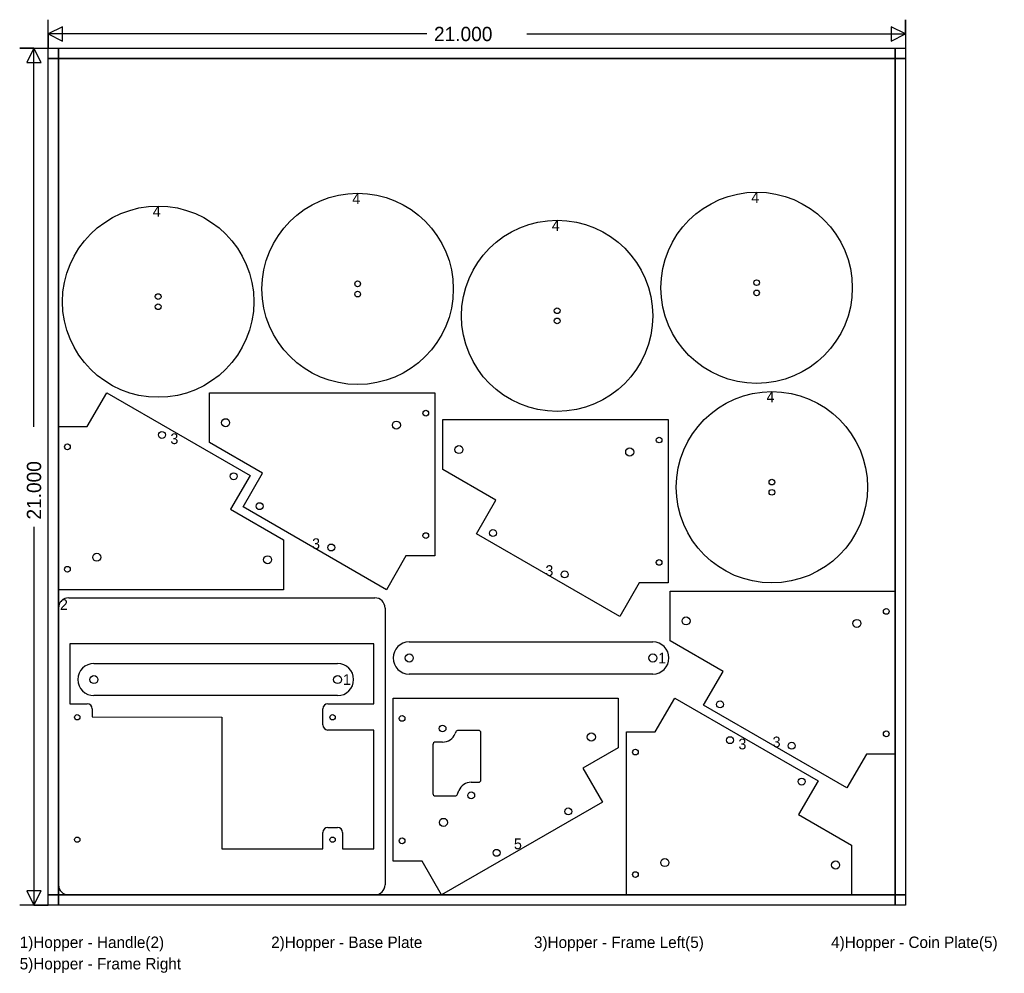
# Model space of a CAD drawing. Extents: x -0.7 to 23.4, y -1.7 to 21.7.
import ezdxf

# ---------------------------------------------------------------- set-up
doc = ezdxf.new("R2010")
doc.units = 0
doc.layers.get('0').update_dxf_attribs({"color": 1, "linetype": 'CONTINUOUS'})
doc.layers.add('NESTS', color=1, linetype='CONTINUOUS')

msp = doc.modelspace()

# ---------------------------------------------------------------- linework, layer by layer
at = {"color": 9}
for p, q in [((0, 0), (0, 21)), ((0, 21), (21, 21)), ((21, 21), (21, 0)), ((21, 0), (0, 0))]:
    msp.add_line(p, q, dxfattribs=at)
at = {"color": 14}
for p, q in [((0.25, 0), (0.25, 21)), ((0.25, 21), (0.25, 0)), ((20.75, 0), (20.75, 21)), ((20.75, 21), (20.75, 0)), ((0, 20.75), (21, 20.75)), ((21, 20.75), (0, 20.75)), ((0, 0.25), (21, 0.25)), ((21, 0.25), (0, 0.25))]:
    msp.add_line(p, q, dxfattribs=at)
at = {"color": 12}
for points in [[(9.275, 21.35), (0, 21.35), (0.35, 21.175), (0.35, 21.525), (0, 21.35), (0, 21), (0, 21.7)], [(11.725, 21.35), (21, 21.35), (20.65, 21.525), (20.65, 21.175), (21, 21.35), (21, 21.7), (21, 21)], [(-0.35, 11.725), (-0.35, 21), (-0.525, 20.65), (-0.175, 20.65), (-0.35, 21), (-0.7, 21), (0, 21)], [(-0.35, 9.275), (-0.35, 0), (-0.175, 0.35), (-0.525, 0.35), (-0.35, 0), (0, 0), (-0.7, 0)]]:
    msp.add_lwpolyline(points, dxfattribs=at)
at = {"color": 7}
for centre, radius in [((7.5801, 15.1013), 2.3437), ((17.3551, 15.1298), 2.3438), ((2.6926, 14.7893), 2.3438), ((12.4676, 14.4423), 2.3438), ((7.5801, 15.2263), 0.07), ((17.3551, 15.2548), 0.07), ((2.6926, 14.9143), 0.07), ((7.5801, 14.9763), 0.07), ((17.3551, 15.0048), 0.07), ((2.6926, 14.6643), 0.07), ((12.4676, 14.5673), 0.07), ((12.4676, 14.3173), 0.07), ((17.7283, 10.2423), 2.3438), ((17.7283, 10.3673), 0.07), ((17.7283, 10.1173), 0.07)]:
    msp.add_circle(centre, radius, dxfattribs=at)
at = {"layer": 'NESTS', "color": 7}
for p, q in [((0.9565, 11.7314), (1.4334, 12.5575)), ((1.4334, 12.5575), (4.9443, 10.5306)), ((3.9518, 11.3345), (3.9518, 12.5575)), ((3.9518, 12.5575), (9.4682, 12.5575)), ((9.4682, 12.5575), (9.4682, 8.5575)), ((9.6682, 10.6755), (9.6682, 11.8986)), ((9.6682, 11.8986), (15.1845, 11.8986)), ((15.1845, 11.8986), (15.1845, 7.8986)), ((0.25, 7.7314), (0.25, 11.7314)), ((0.25, 11.7314), (0.9565, 11.7314)), ((5.2508, 10.5845), (3.9518, 11.3345)), ((10.9672, 9.9255), (9.6682, 10.6755)), ((4.9443, 10.5306), (4.4673, 9.7045)), ((4.7739, 9.7584), (5.2508, 10.5845)), ((10.4903, 9.0995), (10.9672, 9.9255)), ((4.4673, 9.7045), (5.7664, 8.9545)), ((8.2847, 7.7314), (4.7739, 9.7584)), ((5.7664, 8.9545), (5.7664, 7.7314)), ((14.0011, 7.0725), (10.4903, 9.0995)), ((8.7616, 8.5575), (8.2847, 7.7314)), ((9.4682, 8.5575), (8.7616, 8.5575)), ((5.7664, 7.7314), (0.25, 7.7314)), ((14.478, 7.8986), (14.0011, 7.0725)), ((15.1845, 7.8986), (14.478, 7.8986)), ((0.5, 7.5314), (8, 7.5314)), ((15.2336, 6.4755), (15.2336, 7.6986)), ((15.2336, 7.6986), (20.75, 7.6986)), ((20.75, 7.6986), (20.75, 3.6986)), ((0.25, 0.5), (0.25, 7.2814)), ((8.25, 7.2814), (8.25, 0.5)), ((7.9742, 6.4008), (0.5258, 6.4008)), ((0.5258, 6.4008), (0.5258, 4.9346)), ((7.9742, 4.9346), (7.9742, 6.4008)), ((8.8437, 6.4508), (14.8125, 6.4508)), ((16.5327, 5.7255), (15.2336, 6.4755)), ((1.1195, 5.922), (7.0883, 5.922)), ((14.8125, 5.6634), (8.8437, 5.6634)), ((16.0557, 4.8995), (16.5327, 5.7255)), ((7.0883, 5.1346), (1.1195, 5.1346)), ((8.45, 1.0761), (8.45, 5.0761)), ((8.45, 5.0761), (13.9664, 5.0761)), ((13.9664, 5.0761), (13.9664, 3.8531)), ((14.8729, 4.25), (15.3498, 5.0761)), ((15.3498, 5.0761), (18.8606, 3.0491)), ((0.5258, 4.9346), (0.9525, 4.9346)), ((6.8527, 4.9346), (7.9742, 4.9346)), ((19.5666, 2.8725), (16.0557, 4.8995)), ((1.0775, 4.8096), (1.0775, 4.6128)), ((1.0775, 4.6128), (4.25, 4.6048)), ((4.25, 4.6048), (4.25, 1.3806)), ((6.7277, 4.4159), (6.7277, 4.8096)), ((7.9742, 4.2909), (6.8527, 4.2909)), ((7.9742, 1.3806), (7.9742, 4.2909)), ((9.9843, 4.2445), (9.9699, 4.2075)), ((10.5374, 4.2842), (10.0425, 4.2842)), ((10.5999, 3.0732), (10.5999, 4.2217)), ((14.1664, 0.25), (14.1664, 4.25)), ((14.1664, 4.25), (14.8729, 4.25)), ((9.4214, 3.9328), (9.4214, 2.7398)), ((9.6589, 3.9953), (9.4839, 3.9953)), ((13.9664, 3.8531), (13.1003, 3.3531)), ((20.0435, 3.6986), (19.5666, 2.8725)), ((20.75, 3.6986), (20.0435, 3.6986)), ((13.1003, 3.3531), (13.5773, 2.527)), ((10.3617, 3.0107), (10.5374, 3.0107)), ((18.8606, 3.0491), (18.3837, 2.223)), ((9.4839, 2.6773), (9.9693, 2.6773)), ((10.0275, 2.717), (10.0626, 2.8066)), ((13.5773, 2.527), (9.6334, 0.25)), ((18.3837, 2.223), (19.6827, 1.473)), ((6.7277, 1.3806), (6.7277, 1.7819)), ((6.8527, 1.9069), (7.0838, 1.9069)), ((7.2088, 1.7819), (7.2088, 1.3806)), ((19.6827, 1.473), (19.6827, 0.25)), ((4.25, 1.3806), (6.7277, 1.3806)), ((7.2088, 1.3806), (7.9742, 1.3806)), ((9.1565, 1.0761), (8.45, 1.0761)), ((9.6334, 0.25), (9.1565, 1.0761)), ((8, 0.25), (0.5, 0.25)), ((19.6827, 0.25), (14.1664, 0.25))]:
    msp.add_line(p, q, dxfattribs=at)
for centre, radius in [((9.2494, 12.0575), 0.07), ((4.3443, 11.8236), 0.0984), ((8.5287, 11.7642), 0.0984), ((2.7858, 11.5242), 0.085), ((14.9658, 11.3986), 0.07), ((0.4688, 11.2314), 0.07), ((10.0607, 11.1647), 0.0984), ((14.245, 11.1052), 0.0984), ((4.5415, 10.5105), 0.085), ((5.1767, 9.7785), 0.085), ((10.893, 9.1195), 0.085), ((9.2494, 9.0575), 0.07), ((6.9324, 8.7648), 0.085), ((1.1895, 8.5248), 0.0984), ((5.3739, 8.4653), 0.0984), ((14.9658, 8.3986), 0.07), ((0.4688, 8.2314), 0.07), ((12.6488, 8.1058), 0.085), ((20.5312, 7.1986), 0.07), ((15.6261, 6.9647), 0.0984), ((19.8105, 6.9052), 0.0984), ((8.8437, 6.0571), 0.0984), ((14.8125, 6.0571), 0.0984), ((1.1195, 5.5283), 0.0984), ((7.0883, 5.5283), 0.0984), ((16.4585, 4.9195), 0.085), ((0.7112, 4.6048), 0.065), ((6.9665, 4.6048), 0.065), ((8.6687, 4.5761), 0.07), ((9.6589, 4.3293), 0.084), ((13.3061, 4.12), 0.1), ((16.7021, 4.0427), 0.085), ((20.5312, 4.1986), 0.07), ((18.2142, 3.9058), 0.085), ((14.3851, 3.75), 0.07), ((18.4579, 3.0291), 0.085), ((10.3617, 2.6895), 0.084), ((12.7401, 2.2962), 0.085), ((9.6818, 2.0275), 0.1), ((0.7112, 1.6048), 0.065), ((6.9665, 1.6048), 0.065), ((8.6687, 1.5761), 0.07), ((10.9844, 1.2826), 0.085), ((15.1059, 1.0434), 0.0984), ((19.2902, 0.9839), 0.0984), ((14.3851, 0.75), 0.07)]:
    msp.add_circle(centre, radius, dxfattribs=at)
for centre, radius, start, end in [((0.5, 7.2814), 0.25, 90, 180), ((8, 7.2814), 0.25, 0, 90), ((8.8437, 6.0571), 0.3937, 90, 270), ((14.8125, 6.0571), 0.3937, 270, 90), ((1.1195, 5.5283), 0.3937, 90, 270), ((7.0883, 5.5283), 0.3937, 270, 90), ((0.9525, 4.8096), 0.125, 0, 90), ((6.8527, 4.8096), 0.125, 90, 180), ((6.8527, 4.4159), 0.125, 180, 270), ((9.6589, 4.3293), 0.334, 270, 338.6092), ((10.0425, 4.2217), 0.0625, 90, 158.6096), ((10.5374, 4.2217), 0.0625, 0, 90), ((9.4839, 3.9328), 0.0625, 90, 180), ((10.3617, 2.6895), 0.3212, 90, 158.6092), ((10.5374, 3.0732), 0.0625, 270, 360), ((9.4839, 2.7398), 0.0625, 180, 270), ((9.9693, 2.7398), 0.0625, 270, 338.6089), ((6.8527, 1.7819), 0.125, 90, 180), ((7.0838, 1.7819), 0.125, 0, 90), ((0.5, 0.5), 0.25, 180, 270), ((8, 0.5), 0.25, 270, 360)]:
    msp.add_arc(centre, radius, start, end, dxfattribs=at)

# ---------------------------------------------------------------- texts
at = {"color": 12}
msp.add_text('21.000', height=0.35, dxfattribs=at).set_placement((9.45, 21.175))
at = {"color": 13}
for s, height, p in [('4', 0.2625, (7.4489, 17.1825)), ('4', 0.2625, (17.2239, 17.2111)), ('4', 0.2625, (2.5614, 16.8705)), ('4', 0.2625, (12.3364, 16.5236)), ('4', 0.2625, (17.597, 12.3236)), ('3', 0.2625, (2.992, 11.2991)), ('3', 0.2625, (6.4637, 8.7274)), ('3', 0.2625, (12.18, 8.0684)), ('2', 0.2625, (0.2848, 7.2342)), ('1', 0.2625, (14.9437, 5.9258)), ('1', 0.2625, (7.2195, 5.3971)), ('3', 0.2625, (17.7455, 3.8684)), ('3', 0.2625, (16.9084, 3.8177)), ('5', 0.2625, (11.4085, 1.3709)), ('1)Hopper - Handle(2)', 0.28, (-0.7, -1.05)), ('2)Hopper - Base Plate', 0.28, (5.46, -1.05)), ('3)Hopper - Frame Left(5)', 0.28, (11.9, -1.05)), ('4)Hopper - Coin Plate(5)', 0.28, (19.18, -1.05)), ('5)Hopper - Frame Right', 0.28, (-0.7, -1.575))]:
    msp.add_text(s, height=height, dxfattribs=at).set_placement(p)
at = {"color": 12}
msp.add_text('21.000', height=0.35, rotation=90, dxfattribs=at).set_placement((-0.175, 9.45))

doc.saveas('drawing.dxf')
